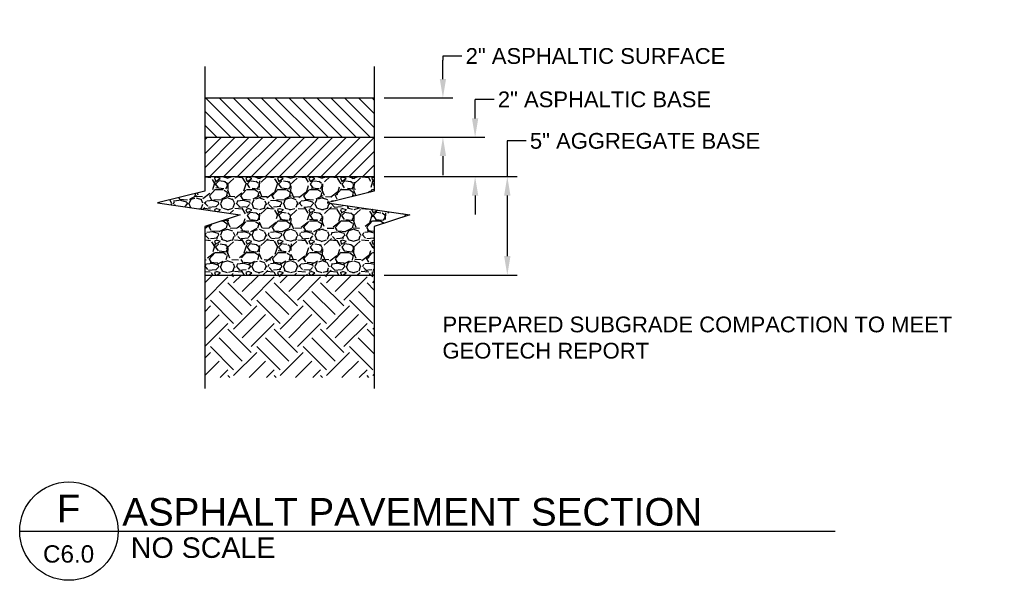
# Paper-space layout 'C6.0 DETAILS' of a CAD drawing. Header units: feet. Extents: x -24 to 101, y -3 to 30.
# Tile 22 of 29: x 43.93 to 50.18, y 15.19 to 18.75. Entities that reach past the tile are written whole.
import ezdxf
from ezdxf.enums import TextEntityAlignment as Align

# ---------------------------------------------------------------- set-up
doc = ezdxf.new("R2010")
doc.units = ezdxf.units.FT
doc.header["$MEASUREMENT"] = 0
for name, color, linetype in [('G-LINE-ST07', 7, 'Continuous'), ('G-TEXT-ST02', 2, 'Continuous'), ('G-TEXT-ST03', 3, 'Continuous')]:
    doc.layers.add(name, color=color, linetype=linetype)
doc.styles.add('Normal', font='arial.ttf', dxfattribs={"height": 0.1})
doc.styles.add('OA_PR-Simplex', font='simplex.shx', dxfattribs={"height": 0.1})
doc.styles.add('R-0', font='arial.ttf')
doc.dimstyles.new('OA_DETAIL', dxfattribs={"dimscale": 20, "dimtxt": 0.1, "dimasz": 0.12, "dimexe": 0.0625, "dimexo": 0.0625, "dimgap": 0.03, "dimtad": 0, "dimtoh": 1, "dimzin": 0, "dimdsep": 46, "dimtxsty": 'OA_PR-Simplex', "dimcen": 0.09, "dimclrd": 256, "dimclre": 256, "dimclrt": 256, "dimaunit": 1, "dimadec": 4, "dimazin": 0, "dimtfac": 1, "dimtofl": 0, "dimtmove": 1, "dimatfit": 3, "dimfxl": 1, "dimtolj": 1, "dimtzin": 0, "dimlwd": -1, "dimlwe": -1, "dimarcsym": 0})

# ---------------------------------------------------------------- blocks, each defined once
blk = doc.blocks.new('*D462')
at = {"layer": 'Defpoints', "color": 0, "transparency": 16777216}
for p in [(46.18523811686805, 17.75301204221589), (46.18523811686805, 17.12801204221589), (47.02968258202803, 17.12801204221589)]:
    blk.add_point(p, dxfattribs=at)
at = {"layer": 'G-TEXT-ST02', "transparency": 16777216}
for p, q in [((47.14968258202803, 17.97944901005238), (47.02968258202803, 17.97944901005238)), ((47.02968258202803, 17.97944901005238), (47.02968258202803, 17.75301204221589)), ((46.24773811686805, 17.75301204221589), (47.09218258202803, 17.75301204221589)), ((47.02968258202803, 17.63301204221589), (47.02968258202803, 17.24801204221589)), ((46.24773811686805, 17.12801204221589), (47.09218258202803, 17.12801204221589))]:
    blk.add_line(p, q, dxfattribs=at)
for points in [[(47.00968258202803, 17.63301204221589), (47.04968258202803, 17.63301204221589), (47.02968258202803, 17.75301204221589)], [(47.00968258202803, 17.24801204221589), (47.04968258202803, 17.24801204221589), (47.02968258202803, 17.12801204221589)]]:
    blk.add_solid(points, dxfattribs=at)
at = {"layer": 'G-TEXT-ST02', "transparency": 16777216, "insert": (47.90430741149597, 17.97944901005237), "char_height": 0.1, "attachment_point": 5, "style": 'Normal'}
blk.add_mtext('\\A1;5" AGGREGATE BASE', dxfattribs=at)
blk = doc.blocks.new('*D463')
at = {"layer": 'Defpoints', "color": 0, "transparency": 16777216}
for p in [(46.18523811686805, 18.00301204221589), (46.18523811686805, 17.75301204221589), (46.82530649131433, 17.75301204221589)]:
    blk.add_point(p, dxfattribs=at)
at = {"layer": 'G-TEXT-ST02', "transparency": 16777216}
for p, q in [((46.82530649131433, 18.12301204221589), (46.82530649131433, 18.24301204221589)), ((46.94530649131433, 18.24301204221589), (46.82530649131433, 18.24301204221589)), ((46.24773811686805, 18.00301204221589), (46.88780649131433, 18.00301204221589)), ((46.24773811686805, 17.75301204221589), (46.88780649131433, 17.75301204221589)), ((46.82530649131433, 17.63301204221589), (46.82530649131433, 17.51301204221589))]:
    blk.add_line(p, q, dxfattribs=at)
for points in [[(46.80530649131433, 18.12301204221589), (46.84530649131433, 18.12301204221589), (46.82530649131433, 18.00301204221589)], [(46.80530649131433, 17.63301204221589), (46.84530649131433, 17.63301204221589), (46.82530649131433, 17.75301204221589)]]:
    blk.add_solid(points, dxfattribs=at)
at = {"layer": 'G-TEXT-ST02', "transparency": 16777216, "insert": (47.64648657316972, 18.24301204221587), "char_height": 0.1, "attachment_point": 5, "style": 'Normal'}
blk.add_mtext('\\A1;2" ASPHALTIC BASE', dxfattribs=at)
blk = doc.blocks.new('*D464')
at = {"layer": 'Defpoints', "color": 0, "transparency": 16777216}
for p in [(46.18523811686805, 18.25301204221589), (46.18523811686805, 18.00301204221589), (46.62093040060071, 18.00301204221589)]:
    blk.add_point(p, dxfattribs=at)
at = {"layer": 'G-TEXT-ST02', "transparency": 16777216}
for p, q in [((46.74093040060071, 18.51851865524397), (46.62093040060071, 18.51851865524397)), ((46.62093040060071, 18.51851865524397), (46.62093040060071, 18.49301204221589)), ((46.62093040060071, 18.37301204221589), (46.62093040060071, 18.49301204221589)), ((46.24773811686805, 18.25301204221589), (46.68343040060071, 18.25301204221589)), ((46.24773811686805, 18.00301204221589), (46.68343040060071, 18.00301204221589)), ((46.62093040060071, 17.88301204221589), (46.62093040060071, 17.76301204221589))]:
    blk.add_line(p, q, dxfattribs=at)
for points in [[(46.60093040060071, 18.37301204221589), (46.64093040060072, 18.37301204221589), (46.62093040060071, 18.25301204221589)], [(46.60093040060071, 17.88301204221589), (46.64093040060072, 17.88301204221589), (46.62093040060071, 18.00301204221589)]]:
    blk.add_solid(points, dxfattribs=at)
at = {"layer": 'G-TEXT-ST02', "transparency": 16777216, "insert": (47.58951839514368, 18.51851865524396), "char_height": 0.1, "attachment_point": 5, "style": 'Normal'}
blk.add_mtext('\\A1;2" ASPHALTIC SURFACE', dxfattribs=at)
blk = doc.blocks.new('title1')
at = {"color": 7}
blk.add_line((0, 0), (0.625, 0), dxfattribs=at)
blk.add_circle((0.3125, 0), 0.3125, dxfattribs=at)
at = {"color": 3, "style": 'R-0'}
blk.add_attdef('X', text='', height=0.175, dxfattribs=at).set_placement((0.3105078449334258, 0.1438912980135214), align=Align.MIDDLE)
blk.add_attdef('%%U_XXX', (0.6253861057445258, 0.05188843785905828), '', height=0.175, dxfattribs=at)
at = {"style": 'R-0'}
blk.add_attdef('SCALE', text='', height=0.13, dxfattribs=at).set_placement((0.628968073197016, -0.02311141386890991), align=Align.TOP_LEFT)
at = {"color": 7, "style": 'R-0'}
blk.add_attdef('XXX', text='', height=0.11, dxfattribs=at).set_placement((0.3105078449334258, -0.1449084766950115), align=Align.MIDDLE)

psp = doc.layouts.new('C6.0 DETAILS')

# ---------------------------------------------------------------- hatches: boundary and pattern name
at = {"layer": 'G-LINE-ST07'}
h = psp.add_hatch(dxfattribs=at)
h.set_pattern_fill('ANSI31', color=256, scale=0.5, angle=90, style=0)
h.set_pattern_definition([(135, (7.812327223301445, -0.396394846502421), (-0.04419417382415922, -0.04419417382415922), [])])
h.paths.add_polyline_path([(46.18523811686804, 18.25301204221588), (45.10870358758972, 18.25301204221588), (45.10870358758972, 18.00301204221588), (46.18523811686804, 18.00301204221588)])
h = psp.add_hatch(dxfattribs=at)
h.set_pattern_fill('ANSI31', color=256, scale=0.5, style=0)
h.set_pattern_definition([(45, (43.15207233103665, 5.687690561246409), (-0.04419417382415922, 0.04419417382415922), [])])
h.paths.add_polyline_path([(45.10870358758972, 18.00301204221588), (45.10870358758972, 17.75301204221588), (46.18523811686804, 17.75301204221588), (46.18523811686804, 18.00301204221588)])
h = psp.add_hatch(dxfattribs=at)
h.set_pattern_fill('GRAVEL', color=256, scale=0.2, style=0)
h.set_pattern_definition([(228.0128, (42.19685468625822, 4.18011684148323), (-1.599999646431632, -1.800000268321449), [0.0269072, -2.6638176]), (184.9697, (42.17885468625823, 4.160116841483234), (2.400000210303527, 0.1999982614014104), [0.0461736, -4.571185]), (132.5104, (42.13285468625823, 4.156116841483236), (1.999998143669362, -2.20000173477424), [0.03255760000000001, -3.2232064]), (267.2737, (42.05485468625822, 4.106116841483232), (0.1999992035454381, 4.000000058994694), [0.0420476, -4.162711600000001]), (292.8337, (42.05285468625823, 4.06411684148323), (-1.000001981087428, 2.399999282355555), [0.041231, -4.081874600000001]), (357.2737, (42.06885468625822, 4.026116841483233), (-4.000000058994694, 0.1999992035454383), [0.0420476, -4.162711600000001]), (37.6942, (42.11085468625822, 4.024116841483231), (-2.600001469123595, -1.999998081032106), [0.0556058, -5.5049698]), (72.2553, (42.15485468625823, 4.05811684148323), (1.400002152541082, 4.399999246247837), [0.05249760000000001, -5.1972642]), (121.4296, (42.17085468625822, 4.108116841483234), (-1.600001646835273, 2.599999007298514), [0.04219000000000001, -4.1768146]), (175.2364, (42.14885468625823, 4.144116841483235), (2.200000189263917, -0.1999983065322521), [0.04816639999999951, -2.360152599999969]), (222.3974, (42.10085468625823, 4.148116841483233), (-2.400001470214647, -2.199998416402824), [0.0622896, -6.166675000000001]), (138.8141, (42.25285468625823, 4.104116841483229), (-1.400000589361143, 1.199999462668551), [0.0212602, -2.1047688]), (171.4692, (42.23685468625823, 4.118116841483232), (2.599999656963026, -0.4000015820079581), [0.04044739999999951, -4.004302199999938]), (225, (42.19685468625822, 4.124116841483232), (-2.220446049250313e-17, -0.2000000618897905), [0.0282842, -0.2545584]), (203.1986, (42.18285468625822, 4.148116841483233), (0.999999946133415, 0.4000002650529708), [0.0152316, -1.507923]), (291.8014, (42.16885468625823, 4.142116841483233), (-0.1999999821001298, 0.600000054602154), [0.0215406, -1.0554924]), (30.9638, (42.17685468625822, 4.12211684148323), (0.5999996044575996, 0.4000004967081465), [0.03498579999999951, -1.131204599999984]), (161.5651, (42.20685468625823, 4.140116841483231), (0.4000000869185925, -0.1999996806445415), [0.02529820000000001, -0.6071574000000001]), (16.38950000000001, (42.05285468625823, 4.142116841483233), (2.000000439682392, 0.5999985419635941), [0.03544, -3.508569]), (70.3462, (42.08685468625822, 4.152116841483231), (-0.7999990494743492, -2.200000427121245), [0.0297322, -2.9434816]), (293.1986, (42.20685468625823, 4.18011684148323), (-0.4000002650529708, 0.999999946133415), [0.030463, -1.4926916]), (343.6105, (42.21885468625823, 4.152116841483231), (-2.000000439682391, 0.5999985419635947), [0.03543999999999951, -3.508568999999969]), (339.444, (42.05285468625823, 4.018116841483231), (-1.000000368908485, 0.3999991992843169), [0.034176, -1.6746248]), (294.7751, (42.08485468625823, 4.00611684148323), (-0.999998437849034, 2.200000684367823), [0.02863559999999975, -2.834928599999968]), (66.80140000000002, (42.20885468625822, 3.980116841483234), (0.400000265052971, 0.999999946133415), [0.030463, -1.4926916]), (17.35400000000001, (42.22085468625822, 4.008116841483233), (-2.600000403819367, -0.7999989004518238), [0.03352619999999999, -3.319084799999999]), (69.444, (42.11085468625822, 3.980116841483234), (-0.3999991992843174, -1.000000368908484), [0.017088, -1.6917128]), (101.3098999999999, (42.19685468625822, 3.980116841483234), (-0.1999995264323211, 0.8000001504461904), [0.01019799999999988, -1.009605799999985]), (165.9638, (42.19485468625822, 3.990116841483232), (0.600000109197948, -0.1999996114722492), [0.041231, -0.78339]), (186.009, (42.15485468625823, 4.00011684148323), (1.999999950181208, 0.1999998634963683), [0.03821, -3.7827846]), (303.6901, (42.17685468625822, 4.104116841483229), (-0.2000002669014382, 0.3999999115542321), [0.0288444, -0.6922658]), (353.1572, (42.19285468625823, 4.080116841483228), (3.39999987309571, -0.4000015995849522), [0.05035880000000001, -4.9855126]), (60.94540000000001, (42.24285468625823, 4.074116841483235), (-0.8000000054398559, -1.400000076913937), [0.02059119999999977, -2.038534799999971]), (90, (42.25285468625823, 4.092116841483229), (-0.2, 0.2), [0.012, -0.188]), (120.2564, (42.15085468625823, 4.00611684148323), (0.7999989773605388, -1.400000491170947), [0.0277848, -2.750704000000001]), (48.01279999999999, (42.13685468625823, 4.030116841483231), (1.599999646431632, 1.80000026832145), [0.0538144, -2.6369104]), (0, (42.17285468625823, 4.07011684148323), (0.2, 0.2), [0.052, -0.148]), (325.3048, (42.22485468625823, 4.07011684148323), (-1.999998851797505, 1.400001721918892), [0.0316228, -3.1306548]), (254.0546, (42.25085468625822, 4.05211684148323), (-0.1999999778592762, -0.8000000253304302), [0.0291204, -1.4269016]), (207.646, (42.24285468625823, 4.024116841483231), (-3.799999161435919, -2.000001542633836), [0.047413, -4.6938948]), (175.4261, (42.20085468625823, 4.002116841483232), (-2.600000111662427, 0.1999989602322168), [0.05015979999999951, -4.965814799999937])])
h.paths.add_polyline_path([(45.10870358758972, 17.75301204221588), (46.18523811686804, 17.75301204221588), (46.18523811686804, 17.66112971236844), (45.88523812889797, 17.58612971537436), (46.41023810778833, 17.51112971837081), (46.18523811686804, 17.4361297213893), (46.18523811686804, 17.12801204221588), (45.10870358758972, 17.12801204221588), (45.10870358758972, 17.4361297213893), (45.33370357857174, 17.51112971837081), (44.80870359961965, 17.58612971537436), (45.10870358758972, 17.66112971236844)])
h = psp.add_hatch(dxfattribs=at)
h.set_pattern_fill('EARTH', color=256, scale=0.8333, angle=45, style=0)
h.set_pattern_definition([(45, (38.92095486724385, 16.0842196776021), (2.775557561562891e-17, 0.294616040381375), [0.208325, -0.208325]), (45, (38.86571435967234, 16.13946018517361), (2.775557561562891e-17, 0.294616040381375), [0.208325, -0.208325]), (45, (38.81047385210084, 16.1947006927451), (2.775557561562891e-17, 0.294616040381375), [0.208325, -0.208325]), (135, (38.81047385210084, 16.23152769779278), (-0.294616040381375, 5.551115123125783e-17), [0.208325, -0.208325]), (135, (38.86571435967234, 16.28676820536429), (-0.294616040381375, 5.551115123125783e-17), [0.208325, -0.208325]), (135, (38.92095486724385, 16.3420087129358), (-0.294616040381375, 5.551115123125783e-17), [0.208325, -0.208325])])
h.paths.add_polyline_path([(45.10870358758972, 17.12801204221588), (45.10870358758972, 16.47707662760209), (46.18523811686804, 16.47707662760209), (46.18523811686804, 17.12801204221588)])

# ---------------------------------------------------------------- linework, layer by layer
at = {"layer": 'G-TEXT-ST02', "linetype": 'Continuous'}
for p, q in [((45.10870358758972, 18.25301204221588), (46.18523811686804, 18.25301204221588)), ((45.10870358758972, 18.00301204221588), (46.18523811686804, 18.00301204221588)), ((45.10870358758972, 17.75301204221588), (46.18523811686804, 17.75301204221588)), ((45.10870358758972, 17.12801204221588), (46.18523811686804, 17.12801204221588))]:
    psp.add_line(p, q, dxfattribs=at)
at = {"layer": 'G-TEXT-ST02'}
psp.add_line((44.55915762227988, 15.5013471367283), (49.11068690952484, 15.5013471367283), dxfattribs=at)
at = {"layer": 'G-TEXT-ST02', "linetype": 'Continuous'}
for points in [[(45.10870358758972, 18.45301204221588), (45.10870358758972, 17.66112971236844), (44.80870359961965, 17.58612971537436), (45.33370357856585, 17.51112971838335), (45.10870358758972, 17.4361297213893), (45.10870358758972, 16.40711187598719)], [(46.18523811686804, 18.45301204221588), (46.18523811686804, 17.66112971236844), (45.88523812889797, 17.58612971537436), (46.41023810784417, 17.51112971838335), (46.18523811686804, 17.4361297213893), (46.18523811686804, 16.40711187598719)]]:
    psp.add_lwpolyline(points, dxfattribs=at)

# ---------------------------------------------------------------- block references
at = {"layer": 'G-TEXT-ST03', "color": 2}
ref = psp.add_blockref('title1', (43.93415762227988, 15.5013471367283), dxfattribs=at)
ref.add_attrib('X', 'F', dxfattribs={"layer": '0', "color": 3, "height": 0.175, "style": 'R-0'}).set_placement((44.24466546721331, 15.64523843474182), align=Align.MIDDLE)
ref.add_attrib('%%U_XXX', 'ASPHALT PAVEMENT SECTION', (44.58557565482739, 15.53634698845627), dxfattribs={"layer": '0', "color": 3, "height": 0.175, "style": 'R-0'})
ref.add_attrib('XXX', 'C6.0', dxfattribs={"layer": '0', "color": 7, "height": 0.11, "style": 'R-0'}).set_placement((44.24466546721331, 15.35643866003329), align=Align.MIDDLE)
ref.add_attrib('SCALE', ' NO SCALE', dxfattribs={"layer": '0', "color": 7, "height": 0.13, "style": 'R-0'}).set_placement((44.58915762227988, 15.4613471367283), align=Align.TOP_LEFT)

# ---------------------------------------------------------------- texts
at = {"layer": 'G-TEXT-ST02', "insert": (46.61793896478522, 16.8641042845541), "char_height": 0.1, "width": 3.671562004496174, "attachment_point": 1, "style": 'Normal'}
psp.add_mtext('PREPARED SUBGRADE COMPACTION TO MEET GEOTECH REPORT', dxfattribs=at)

# ---------------------------------------------------------------- dimensions: what is measured, and where the dimension line sits
at = {"layer": 'G-TEXT-ST02'}
for base, p1, p2, angle, text, picture, middle in [((46.62093040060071, 18.00301204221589), (46.18523811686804, 18.25301204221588), (46.18523811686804, 18.00301204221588), 90, '2" ASPHALTIC SURFACE', '*D464', (46.76637557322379, 18.51851865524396)), ((46.82530649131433, 17.75301204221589), (46.18523811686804, 18.00301204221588), (46.18523811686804, 17.75301204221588), 90, '2" ASPHALTIC BASE', '*D463', (47.08680161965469, 18.15793303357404)), ((47.02968258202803, 17.12801204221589), (46.18523811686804, 17.75301204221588), (46.18523811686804, 17.12801204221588), 270, '5" AGGREGATE BASE', '*D462', (47.05782528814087, 17.97944901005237))]:
    dim = psp.add_linear_dim(base=base, p1=p1, p2=p2, angle=angle, text=text, dimstyle='OA_DETAIL', override={"dimscale": 1, "dimpost": "'", "dimtxsty": 'Normal', "dimtix": 0, "dimtofl": 0, "dimtmove": 1, "dimatfit": 3}, dxfattribs=at)
    dim.commit()
    dim.dimension.update_dxf_attribs({"geometry": picture, "text_midpoint": middle, "dimtype": 160})

doc.saveas('drawing.dxf')
